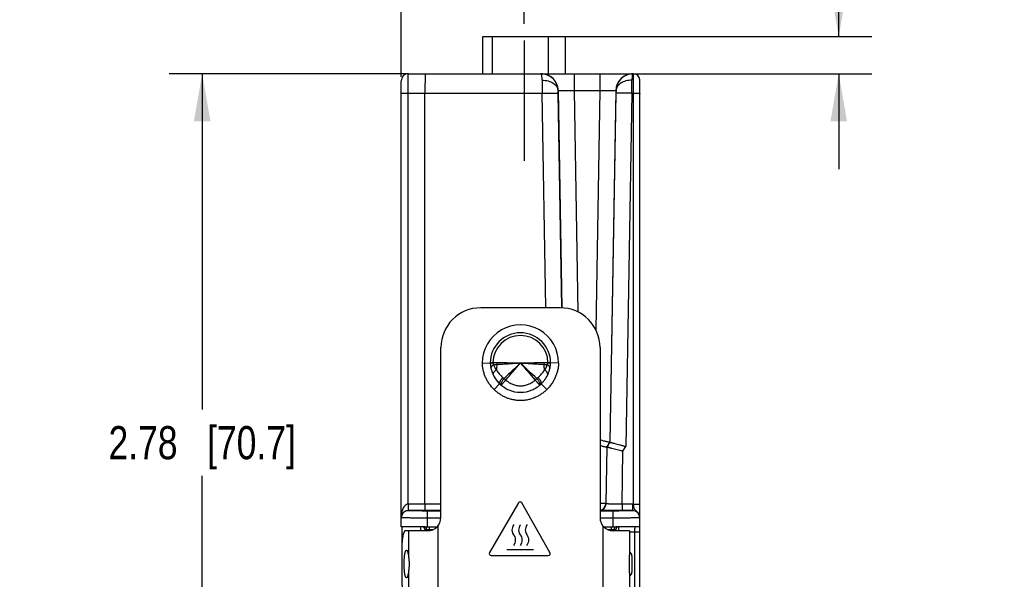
# Model space of a CAD drawing. Header units: inches. Extents: x 0 to 22, y 0 to 17.
# Tile 24 of 26: x 14.1 to 17.8, y 12.7 to 14.8. Entities that reach past the tile are written whole.
import ezdxf

# ---------------------------------------------------------------- set-up
doc = ezdxf.new("R2010")
doc.units = ezdxf.units.IN
doc.header["$LTSCALE"] = 1.21
doc.header["$MEASUREMENT"] = 0
doc.linetypes.add('CENTER', pattern=[0.6, 0.375, -0.075, 0.075, -0.075])
doc.layers.get('0').update_dxf_attribs({"linetype": 'CONTINUOUS'})
for name, color, linetype in [('02___PRT_ALL_AXES', 7, 'CONTINUOUS'), ('03___PRT_ALL_CURVES', 7, 'CONTINUOUS'), ('DEFAULT_1', 7, 'CENTER'), ('DIMENSIONS', 7, 'CONTINUOUS'), ('FEATURES', 7, 'CONTINUOUS')]:
    doc.layers.add(name, color=color, linetype=linetype)
doc.styles.get("Standard").update_dxf_attribs({"font": 'txt', "width": 0.8})
doc.dimstyles.new('DIMSTYLE_1', dxfattribs={"dimtxt": 0.125, "dimasz": 0.18, "dimexe": 0.125, "dimexo": 0.0625, "dimgap": 0.0625, "dimtad": 0, "dimtih": 1, "dimtoh": 1, "dimzin": 4, "dimdsep": 46, "dimtxsty": 'STANDARD', "dimblk": '_FILLED', "dimblk1": '_FILLED', "dimblk2": '_FILLED', "dimcen": 0.09, "dimadec": 0, "dimazin": 0, "dimtp": 0.001, "dimtm": 0.001, "dimtfac": 1, "dimtofl": 0, "dimtmove": 0, "dimatfit": 3, "dimldrblk": '_FILLED', "dimfxl": 1, "dimtolj": 1, "dimtzin": 4, "dimarcsym": 0})

# ---------------------------------------------------------------- blocks, each defined once
blk = doc.blocks.new('_FILLED')
at = {"color": 0, "linetype": 'BYBLOCK'}
blk.add_solid([(0, 0), (-1, 0.174), (-1, -0.174)], dxfattribs=at)
blk = doc.blocks.new('*D2')
at = {"layer": 'DIMENSIONS', "color": 2, "linetype": 'CONTINUOUS'}
for p, q in [((15.5335, 14.5453), (15.5335, 15.6072)), ((15.9975, 14.7445), (15.9975, 15.6072)), ((15.5335, 15.4822), (15.1829, 15.4822)), ((15.9975, 15.4822), (16.3575, 15.4822))]:
    blk.add_line(p, q, dxfattribs=at)
at = {"layer": 'DIMENSIONS', "color": 2, "linetype": 'CONTINUOUS', "xscale": 0.18, "yscale": 0.18, "zscale": 0.18}
blk.add_blockref('_FILLED', (15.5335, 15.4822), dxfattribs=at)
at = {"layer": 'DIMENSIONS', "color": 2, "linetype": 'CONTINUOUS', "xscale": 0.18, "yscale": 0.18, "zscale": 0.18, "rotation": 180}
blk.add_blockref('_FILLED', (15.9975, 15.4822), dxfattribs=at)
at = {"layer": 'DIMENSIONS', "color": 2, "linetype": 'CONTINUOUS', "insert": (15.1204, 15.5447), "char_height": 0.125, "width": 1.025, "attachment_point": 3, "line_spacing_factor": 0.9}
blk.add_mtext('.46{\\Ftxt.shx;\\W1.000000;\\H0.125000; }[11.8]', dxfattribs=at)
blk = doc.blocks.new('*D3')
at = {"layer": 'DIMENSIONS', "color": 2, "linetype": 'CONTINUOUS'}
for p, q in [((15.5613, 14.557), (14.6585, 14.557)), ((14.7835, 14.557), (14.7835, 13.2906)), ((14.7835, 11.7743), (14.7835, 13.0406)), ((15.571, 11.7743), (14.6585, 11.7743))]:
    blk.add_line(p, q, dxfattribs=at)
at = {"layer": 'DIMENSIONS', "color": 2, "linetype": 'CONTINUOUS', "xscale": 0.18, "yscale": 0.18, "zscale": 0.18}
for p, rotation in [((14.7835, 14.557), 90), ((14.7835, 11.7743), 270)]:
    blk.add_blockref('_FILLED', p, dxfattribs=dict(at, rotation=rotation))
at = {"layer": 'DIMENSIONS', "color": 2, "linetype": 'CONTINUOUS', "insert": (14.7835, 13.2281), "char_height": 0.125, "width": 1.125, "attachment_point": 2, "line_spacing_factor": 0.9}
blk.add_mtext('2.78{\\Ftxt.shx;\\W1.000000;\\H0.125000; }[70.7]', dxfattribs=at)
blk = doc.blocks.new('*D10')
at = {"layer": 'DIMENSIONS', "color": 2, "linetype": 'CONTINUOUS'}
for p, q in [((17.1835, 14.697), (17.1835, 15.0358)), ((17.1835, 15.0358), (17.301, 15.0358)), ((16.1521, 14.697), (17.3085, 14.697)), ((16.3457, 14.557), (17.3085, 14.557)), ((17.1835, 14.557), (17.1835, 14.197))]:
    blk.add_line(p, q, dxfattribs=at)
at = {"layer": 'DIMENSIONS', "color": 2, "linetype": 'CONTINUOUS', "xscale": 0.18, "yscale": 0.18, "zscale": 0.18}
for p, rotation in [((17.1835, 14.697), 270), ((17.1835, 14.557), 90)]:
    blk.add_blockref('_FILLED', p, dxfattribs=dict(at, rotation=rotation))
at = {"layer": 'DIMENSIONS', "color": 2, "linetype": 'CONTINUOUS', "insert": (17.3635, 15.0983), "char_height": 0.125, "width": 0.925, "attachment_point": 1, "line_spacing_factor": 0.9}
blk.add_mtext('.14{\\Ftxt.shx;\\W1.000000;\\H0.125000; }[3.6]', dxfattribs=at)

msp = doc.modelspace()

# ---------------------------------------------------------------- linework, layer by layer
at = {"color": 7, "linetype": 'CONTINUOUS'}
for p, q in [((15.5603, 14.4833), (15.5605, 14.557)), ((15.5605, 14.557), (16.0605, 14.557)), ((16.0609, 14.557), (16.4099, 14.557)), ((16.1858, 14.557), (16.1858, 14.4931)), ((16.2832, 14.557), (16.2832, 14.4931)), ((16.4099, 12.9337), (16.4099, 14.557)), ((15.5335, 12.8488), (15.5335, 14.53)), ((16.4335, 12.8822), (16.4335, 14.5334)), ((15.5603, 12.9338), (15.5603, 14.4833)), ((15.5603, 14.4833), (16.0654, 14.4833)), ((15.6235, 12.9338), (15.6235, 14.4833)), ((16.0795, 13.674), (16.0654, 14.4833)), ((16.1253, 14.4931), (16.1258, 14.4931)), ((16.1254, 14.4833), (16.1253, 14.4931)), ((16.1395, 13.6741), (16.1254, 14.4833)), ((16.1258, 14.4931), (16.1401, 13.6738)), ((16.1858, 14.4931), (16.2004, 13.6582)), ((16.1858, 14.4931), (16.2832, 14.4931)), ((16.2832, 14.4931), (16.2675, 13.5914)), ((16.3432, 14.4931), (16.32, 13.1665)), ((16.3436, 14.4833), (16.3207, 13.167)), ((16.3432, 14.4931), (16.3438, 14.4931)), ((16.3438, 14.4931), (16.3436, 14.4833)), ((16.4036, 14.4833), (16.3804, 13.1514)), ((16.4036, 14.4833), (16.4099, 14.4833)), ((15.8396, 13.4658), (15.8696, 13.4663)), ((15.8743, 13.4662), (15.8797, 13.4668)), ((15.8797, 13.4671), (15.8797, 13.4668)), ((15.8956, 13.4668), (15.8797, 13.4668)), ((16.0873, 13.4668), (16.0714, 13.4668)), ((16.0928, 13.4668), (16.0873, 13.4671)), ((16.0873, 13.4668), (16.0873, 13.4671)), ((16.0873, 13.4668), (16.0941, 13.466)), ((16.0974, 13.4663), (16.0928, 13.4668)), ((16.1274, 13.4658), (16.0974, 13.4663)), ((15.9174, 13.4112), (15.9222, 13.4073)), ((16.0449, 13.4073), (16.0496, 13.4112)), ((15.905, 13.3875), (15.8838, 13.3662)), ((16.0832, 13.3662), (16.062, 13.3875)), ((16.3097, 13.1487), (16.306, 12.9359)), ((16.3066, 12.9352), (16.3104, 13.1491)), ((16.3097, 13.1487), (16.32, 13.1665)), ((16.3104, 13.1491), (16.3097, 13.1487)), ((16.3104, 13.1491), (16.3207, 13.167)), ((16.3207, 13.167), (16.32, 13.1665)), ((16.3701, 13.1336), (16.3804, 13.1514)), ((16.3666, 12.9338), (16.3701, 13.1336)), ((15.5603, 12.9338), (15.5604, 12.9124)), ((15.6835, 12.9338), (15.5607, 12.9338)), ((15.6235, 12.9338), (15.6233, 12.9092)), ((16.306, 12.9359), (16.2835, 12.9362)), ((16.3066, 12.9352), (16.306, 12.9359)), ((16.4065, 12.9338), (16.3666, 12.9338)), ((16.3666, 12.9338), (16.3666, 12.9092)), ((16.4065, 12.9338), (16.4065, 12.9091)), ((15.5605, 12.9091), (15.5605, 12.9092)), ((15.6835, 12.9092), (15.5605, 12.9092)), ((15.6335, 12.848), (15.6335, 12.9079)), ((15.6835, 12.9079), (15.6335, 12.9079)), ((16.3335, 12.9079), (16.2835, 12.9079)), ((16.3335, 12.848), (16.3335, 12.9079)), ((16.4065, 12.9092), (16.3666, 12.9092)), ((15.6235, 12.848), (15.5335, 12.8488)), ((15.6235, 12.848), (15.6692, 12.848)), ((15.6835, 12.8813), (15.6335, 12.8813)), ((15.6405, 12.8335), (15.6405, 12.848)), ((16.3335, 12.8813), (16.2835, 12.8813)), ((16.2978, 12.848), (16.3435, 12.848)), ((16.3265, 12.8335), (16.3265, 12.848)), ((16.4335, 12.8488), (16.3435, 12.848)), ((16.3534, 12.8481), (16.3535, 12.833)), ((16.4335, 11.8742), (16.4335, 12.8821)), ((15.6235, 12.8381), (15.6235, 12.833)), ((15.6235, 12.8381), (15.6298, 12.838)), ((15.6298, 12.838), (15.6553, 12.838)), ((16.3117, 12.838), (16.3372, 12.838)), ((16.3372, 12.838), (16.3435, 12.8381)), ((16.3435, 12.833), (16.3435, 12.8381)), ((16.4135, 12.8286), (16.3949, 12.8284)), ((16.4335, 12.8286), (16.4135, 12.8286)), ((16.4135, 12.8286), (16.4135, 12.5674)), ((16.4035, 12.7392), (16.4035, 12.6768))]:
    msp.add_line(p, q, dxfattribs=at)
at = {"color": 3, "linetype": 'CONTINUOUS'}
for p, q in [((15.536, 12.8488), (15.536, 12.7713)), ((15.606, 12.8481), (15.606, 12.833))]:
    msp.add_line(p, q, dxfattribs=at)
at = {"color": 7, "linetype": 'CONTINUOUS'}
for centre, radius, start, end in [((15.5605, 14.53), 0.027, 90, 180), ((16.0609, 14.492), 0.065, 1.0155, 89.9925), ((16.4082, 14.492), 0.065, 90.0075, 178.9845), ((16.4099, 14.5334), 0.0236, 0, 90), ((34.1012, 14.5474), 18.0359, 180.04746, 180.20355), ((0.7956, 14.542), 15.6082, 359.78431, 359.96468), ((15.9835, 13.466), 0.1439, 359.9465, 180.0535), ((15.9835, 13.466), 0.1139, 0.1866, 179.8134), ((15.9835, 13.466), 0.1038, 0.6031, 179.3969), ((15.9772, 13.4704), 0.1076, 182.1372, 185.6821), ((15.9792, 13.4705), 0.1096, 185.6716, 185.8151), ((15.9809, 13.4707), 0.1114, 185.8238, 189.292), ((15.9838, 13.4712), 0.1143, 189.2901, 192.6625), ((15.9857, 13.4716), 0.1163, 192.6606, 195.9289), ((15.9857, 13.4716), 0.1163, 192.8232, 195.9286), ((15.9868, 13.4719), 0.1173, 195.9273, 199.1654), ((15.8952, 13.0689), 0.3984, 92.2281, 93.0143), ((16.0591, 13.4316), 0.1665, 170.3196, 177.2244), ((15.8434, 13.4673), 0.0522, 351.5443, 359.5022), ((30.384, -1.6548), 20.8809, 133.60221, 133.83508), ((-9.1986, 35.1361), 33.2225, 319.14083, 319.28684), ((6.004, 2.9684), 14.4841, 46.11346, 46.4492), ((41.1655, 35.1359), 33.2222, 220.71316, 220.85917), ((16.1236, 13.4673), 0.0522, 180.4972, 188.4555), ((15.9079, 13.4316), 0.1665, 2.7756, 9.6805), ((15.981, 13.4717), 0.1166, 343.3862, 346.2539), ((15.9824, 13.4714), 0.1152, 346.2532, 349.0162), ((16.0888, 13.4472), 0.006, 347.1824, 350.8348), ((15.9845, 13.471), 0.1131, 349.1953, 351.9266), ((15.9833, 13.4712), 0.1142, 349.0198, 349.1997), ((15.9857, 13.4708), 0.1118, 351.9313, 352.1167), ((15.9872, 13.4706), 0.1103, 352.1108, 354.9449), ((15.9902, 13.4703), 0.1073, 354.9438, 357.8662), ((15.9905, 13.4703), 0.107, 356.1369, 357.2303), ((15.9869, 13.472), 0.1175, 199.1639, 202.3013), ((15.9864, 13.4718), 0.117, 202.3006, 205.3325), ((15.9877, 13.4724), 0.1184, 205.3346, 208.0555), ((15.9906, 13.474), 0.1217, 208.0904, 223.2721), ((16.0895, 13.5867), 0.2453, 226.9792, 228.8847), ((15.8784, 13.5857), 0.244, 311.11, 313.0261), ((15.9762, 13.4742), 0.122, 323.2859, 325.8483), ((15.9765, 13.474), 0.1217, 325.8489, 326.5418), ((15.9768, 13.4738), 0.1213, 326.5411, 328.4741), ((15.9772, 13.4735), 0.1208, 328.4748, 329.3014), ((15.9778, 13.4732), 0.1201, 329.3003, 331.3349), ((15.9784, 13.4729), 0.1194, 331.3363, 331.9279), ((15.9793, 13.4724), 0.1184, 331.9247, 334.6927), ((15.9792, 13.4724), 0.1185, 331.9255, 334.3244), ((16.0814, 13.4233), 0.00517, 334.3314, 335.6821), ((15.9807, 13.4718), 0.1169, 334.695, 337.624), ((15.9801, 13.472), 0.1175, 337.6234, 340.5202), ((15.9802, 13.472), 0.1174, 340.5191, 343.3873), ((15.9896, 13.4731), 0.1203, 223.2746, 225.342), ((15.9852, 13.467), 0.1129, 224.7494, 228.1507), ((15.9863, 13.4682), 0.1146, 228.1477, 231.4583), ((15.986, 13.4678), 0.114, 228.145, 228.2651), ((15.9864, 13.4683), 0.1147, 228.2675, 231.4582), ((15.9808, 13.4681), 0.1144, 309.5212, 312.315), ((15.9808, 13.4682), 0.1145, 309.5221, 311.7219), ((15.9812, 13.4677), 0.1139, 311.7231, 312.3173), ((16.0558, 13.384), 0.00183, 311.7169, 315.4332), ((15.982, 13.4669), 0.1128, 312.3129, 315.2521), ((15.9774, 13.4732), 0.1204, 314.6589, 317.2525), ((15.9769, 13.4736), 0.1212, 317.2505, 318.0306), ((15.9765, 13.4739), 0.1216, 318.0312, 319.8914), ((15.9763, 13.4741), 0.1219, 319.8909, 320.7095), ((15.9762, 13.4742), 0.1221, 320.7097, 322.8364), ((15.9761, 13.4743), 0.1221, 322.8362, 323.2864), ((15.5607, 12.8818), 0.052, 89.9913, 90.4914), ((16.281, 12.9363), 0.025, 275.7477, 358.966), ((16.2816, 12.9357), 0.025, 274.3606, 358.9652), ((16.4065, 12.8818), 0.052, 86.2735, 90.0003), ((15.5605, 12.8821), 0.027, 89.9953, 179.9953), ((16.4065, 12.8822), 0.027, 359.9688, 89.9686), ((16.4065, 12.8821), 0.027, 0.0047, 90.0047), ((15.6135, 12.8381), 0.01, 0, 89.5001), ((16.3535, 12.8381), 0.01, 100.4445, 179.9999), ((16.3885, 12.7392), 0.015, 0, 64.6052), ((16.3885, 12.6768), 0.015, 295.3948, 360)]:
    msp.add_arc(centre, radius, start, end, dxfattribs=at)
for points, knots in [([(15.6238, 14.557), (15.6238, 14.557), (15.6239, 14.5568), (15.6238, 14.5566), (15.6238, 14.5561), (15.6238, 14.5555), (15.6238, 14.5547), (15.6237, 14.5533), (15.6237, 14.5512), (15.6237, 14.5481), (15.6237, 14.5444), (15.6236, 14.5401), (15.6236, 14.5334), (15.6236, 14.5238), (15.6235, 14.5112), (15.6235, 14.4975), (15.6235, 14.4881), (15.6235, 14.4833)], [0, 0, 0, 0, 0.001222, 0.004828, 0.010813, 0.019163, 0.029864, 0.042898, 0.075828, 0.117609, 0.167878, 0.226151, 0.291871, 0.443162, 0.615996, 0.804056, 1, 1, 1, 1]), ([(16.0653, 14.5324), (16.0653, 14.5359), (16.0651, 14.5408), (16.0644, 14.5468), (16.0638, 14.5503), (16.0631, 14.5532), (16.0623, 14.5554), (16.0613, 14.557), (16.0605, 14.557)], [0, 0, 0, 0, 0.40652, 0.572741, 0.712255, 0.824113, 0.908263, 1, 1, 1, 1]), ([(16.1253, 14.4931), (16.1251, 14.5015), (16.1216, 14.5184), (16.107, 14.5396), (16.0857, 14.5537), (16.0688, 14.557), (16.0605, 14.557)], [0, 0, 0, 0, 0.250968, 0.50121, 0.750791, 1, 1, 1, 1]), ([(16.4085, 14.557), (16.4002, 14.557), (16.3834, 14.5537), (16.362, 14.5396), (16.3475, 14.5184), (16.3439, 14.5015), (16.3438, 14.4931)], [0, 0, 0, 0, 0.249209, 0.49879, 0.749032, 1, 1, 1, 1]), ([(16.4085, 14.557), (16.4078, 14.557), (16.4067, 14.5554), (16.4059, 14.5532), (16.4052, 14.5503), (16.4046, 14.5468), (16.4039, 14.5408), (16.4037, 14.5359), (16.4037, 14.5324)], [0, 0, 0, 0, 0.091737, 0.175887, 0.287745, 0.427259, 0.59348, 1, 1, 1, 1]), ([(16.0653, 14.5324), (16.0729, 14.5324), (16.0876, 14.5306), (16.107, 14.5225), (16.1191, 14.5115), (16.1242, 14.5011), (16.1252, 14.4957), (16.1253, 14.4931)], [0, 0, 0, 0, 0.291666, 0.560866, 0.794453, 0.899662, 1, 1, 1, 1]), ([(16.4037, 14.5324), (16.3961, 14.5324), (16.3814, 14.5306), (16.3621, 14.5225), (16.35, 14.5115), (16.3448, 14.5011), (16.3438, 14.4957), (16.3438, 14.4931)], [0, 0, 0, 0, 0.291664, 0.560862, 0.794452, 0.899662, 1, 1, 1, 1]), ([(15.5335, 14.4828), (15.5335, 14.4829), (15.5338, 14.4829), (15.5341, 14.4829), (15.5348, 14.483), (15.5356, 14.483), (15.5368, 14.483), (15.5387, 14.4831), (15.5416, 14.4832), (15.5456, 14.4832), (15.5502, 14.4833), (15.5551, 14.4833), (15.5585, 14.4833), (15.5603, 14.4833)], [0, 0, 0, 0, 0.005127, 0.019608, 0.043417, 0.076397, 0.118317, 0.168706, 0.292762, 0.444029, 0.616885, 0.804963, 1, 1, 1, 1]), ([(16.0654, 14.4833), (16.0693, 14.4834), (16.0768, 14.4835), (16.0878, 14.4836), (16.098, 14.4837), (16.1069, 14.4837), (16.1135, 14.4837), (16.1178, 14.4837), (16.1204, 14.4836), (16.1224, 14.4836), (16.1239, 14.4835), (16.1248, 14.4834), (16.1253, 14.4834), (16.1254, 14.4833)], [0, 0, 0, 0, 0.192776, 0.378654, 0.550062, 0.700783, 0.825238, 0.876057, 0.918653, 0.952607, 0.977576, 0.993396, 1, 1, 1, 1]), ([(16.1258, 14.4931), (16.1259, 14.4932), (16.1264, 14.4932), (16.1273, 14.4934), (16.1288, 14.4934), (16.1309, 14.4935), (16.1334, 14.4935), (16.1378, 14.4936), (16.1443, 14.4936), (16.1532, 14.4936), (16.1634, 14.4935), (16.1744, 14.4933), (16.182, 14.4932), (16.1858, 14.4931)], [0, 0, 0, 0, 0.006567, 0.022326, 0.047267, 0.081166, 0.123722, 0.174541, 0.298972, 0.449792, 0.62129, 0.807051, 1, 1, 1, 1]), ([(16.2832, 14.4931), (16.2871, 14.4932), (16.2947, 14.4933), (16.3057, 14.4935), (16.3158, 14.4936), (16.3248, 14.4936), (16.3313, 14.4936), (16.3356, 14.4935), (16.3382, 14.4935), (16.3402, 14.4934), (16.3417, 14.4934), (16.3426, 14.4932), (16.3431, 14.4932), (16.3432, 14.4931)], [0, 0, 0, 0, 0.192947, 0.378704, 0.550201, 0.701022, 0.825455, 0.876275, 0.918831, 0.95273, 0.977673, 0.993435, 1, 1, 1, 1]), ([(16.4036, 14.4833), (16.3998, 14.4834), (16.3922, 14.4835), (16.3812, 14.4836), (16.371, 14.4837), (16.3621, 14.4837), (16.3556, 14.4837), (16.3512, 14.4837), (16.3487, 14.4836), (16.3467, 14.4836), (16.3451, 14.4835), (16.3442, 14.4834), (16.3437, 14.4834), (16.3436, 14.4833)], [0, 0, 0, 0, 0.192776, 0.378654, 0.550062, 0.700783, 0.825238, 0.876057, 0.918653, 0.952607, 0.977576, 0.993396, 1, 1, 1, 1]), ([(16.4099, 14.4833), (16.4114, 14.4833), (16.4144, 14.4833), (16.4188, 14.4833), (16.4229, 14.4832), (16.4264, 14.4832), (16.429, 14.4831), (16.4307, 14.4831), (16.4317, 14.483), (16.4324, 14.483), (16.433, 14.483), (16.4333, 14.4829), (16.4335, 14.4829), (16.4335, 14.4829)], [0, 0, 0, 0, 0.194572, 0.38246, 0.555321, 0.706715, 0.830951, 0.881433, 0.923437, 0.956488, 0.98035, 0.994864, 1, 1, 1, 1]), ([(15.8838, 13.3662), (15.8772, 13.3728), (15.8682, 13.3835), (15.8583, 13.3993), (15.852, 13.4117), (15.8469, 13.4247), (15.8431, 13.4382), (15.8406, 13.4519), (15.8398, 13.4612), (15.8396, 13.4658)], [0, 0, 0, 0, 0.249713, 0.374718, 0.499747, 0.624775, 0.74984, 0.874978, 1, 1, 1, 1]), ([(15.8696, 13.4663), (15.8696, 13.4663), (15.8696, 13.4663), (15.8696, 13.4663), (15.8696, 13.4664), (15.8696, 13.4664), (15.8697, 13.4664), (15.8697, 13.4664), (15.8697, 13.4664), (15.8697, 13.4664), (15.8698, 13.4664), (15.8699, 13.4664), (15.87, 13.4664), (15.8701, 13.4665), (15.8703, 13.4665), (15.8705, 13.4665), (15.8708, 13.4666), (15.8711, 13.4666), (15.8715, 13.4666), (15.8719, 13.4667), (15.8724, 13.4667), (15.8732, 13.4668), (15.8739, 13.4668), (15.8743, 13.4668)], [0, 0, 0, 0, 0.000263, 0.001049, 0.002357, 0.004184, 0.006528, 0.009387, 0.01664, 0.025925, 0.037226, 0.050528, 0.065817, 0.102295, 0.146559, 0.198519, 0.258098, 0.325231, 0.399853, 0.481883, 0.571237, 0.771541, 1, 1, 1, 1]), ([(15.8697, 13.4652), (15.8697, 13.4652), (15.8697, 13.4653), (15.8698, 13.4653), (15.8699, 13.4654), (15.8701, 13.4654), (15.8705, 13.4655), (15.871, 13.4657), (15.8716, 13.4658), (15.8724, 13.4659), (15.8733, 13.4661), (15.8739, 13.4661), (15.8743, 13.4662)], [0, 0, 0, 0, 0.013468, 0.032311, 0.057457, 0.08926, 0.173333, 0.284983, 0.424075, 0.590053, 0.782258, 1, 1, 1, 1]), ([(15.8829, 13.4597), (15.882, 13.4592), (15.8803, 13.4582), (15.878, 13.4565), (15.876, 13.4547), (15.8744, 13.4529), (15.8732, 13.4511), (15.8725, 13.4493), (15.8721, 13.4475), (15.8722, 13.4464), (15.8723, 13.4458)], [0, 0, 0, 0, 0.167361, 0.323139, 0.465848, 0.595038, 0.71104, 0.815233, 0.910242, 1, 1, 1, 1]), ([(15.8797, 13.4668), (15.8798, 13.4664), (15.8799, 13.4657), (15.8802, 13.4647), (15.8805, 13.4637), (15.8809, 13.4628), (15.8814, 13.462), (15.882, 13.4609), (15.8826, 13.4602), (15.8829, 13.4597)], [0, 0, 0, 0, 0.139196, 0.275043, 0.405815, 0.53177, 0.653657, 0.771981, 1, 1, 1, 1]), ([(15.8809, 13.4212), (15.8808, 13.4215), (15.8806, 13.4221), (15.8804, 13.4234), (15.8805, 13.4248), (15.8809, 13.4262), (15.8815, 13.4278), (15.8826, 13.4298), (15.8845, 13.4323), (15.8869, 13.4348), (15.8897, 13.4373), (15.8918, 13.4389), (15.8929, 13.4397)], [0, 0, 0, 0, 0.039515, 0.080218, 0.168169, 0.216882, 0.269238, 0.385609, 0.518073, 0.665925, 0.82755, 1, 1, 1, 1]), ([(15.895, 13.4596), (15.893, 13.4595), (15.8889, 13.4594), (15.8849, 13.4596), (15.8829, 13.4597)], [0, 0, 0, 0, 0.512217, 1, 1, 1, 1]), ([(15.8829, 13.4597), (15.8833, 13.4578), (15.8843, 13.4541), (15.886, 13.4497), (15.8878, 13.4463), (15.889, 13.4443), (15.89, 13.4428), (15.8908, 13.4419), (15.8914, 13.4412), (15.892, 13.4405), (15.8925, 13.44), (15.8929, 13.4397)], [0, 0, 0, 0, 0.255951, 0.506658, 0.630544, 0.753822, 0.815347, 0.876843, 0.907603, 0.93838, 1, 1, 1, 1]), ([(15.8929, 13.4397), (15.8944, 13.4371), (15.8979, 13.4319), (15.9037, 13.4246), (15.9102, 13.4176), (15.9149, 13.4133), (15.9174, 13.4112)], [0, 0, 0, 0, 0.242994, 0.491036, 0.74361, 1, 1, 1, 1]), ([(15.9835, 13.466), (15.9758, 13.4651), (15.9604, 13.4636), (15.9413, 13.4623), (15.9264, 13.4615), (15.9156, 13.4609), (15.9052, 13.4603), (15.8984, 13.4598), (15.895, 13.4596)], [0, 0, 0, 0, 0.263527, 0.521627, 0.646937, 0.768889, 0.88682, 1, 1, 1, 1]), ([(15.9835, 13.466), (15.9758, 13.4658), (15.9604, 13.4656), (15.9414, 13.4659), (15.9266, 13.4662), (15.9159, 13.4665), (15.9056, 13.4667), (15.8989, 13.4668), (15.8956, 13.4668)], [0, 0, 0, 0, 0.264485, 0.523099, 0.648391, 0.770103, 0.887552, 1, 1, 1, 1]), ([(16.0714, 13.4668), (16.0681, 13.4668), (16.0614, 13.4667), (16.0511, 13.4665), (16.0404, 13.4662), (16.0256, 13.4659), (16.0066, 13.4656), (15.9913, 13.4658), (15.9835, 13.466)], [0, 0, 0, 0, 0.112448, 0.229897, 0.351609, 0.476901, 0.735515, 1, 1, 1, 1]), ([(16.072, 13.4596), (16.0687, 13.4598), (16.0618, 13.4603), (16.0514, 13.4609), (16.0406, 13.4615), (16.0257, 13.4623), (16.0066, 13.4636), (15.9913, 13.4651), (15.9835, 13.466)], [0, 0, 0, 0, 0.11318, 0.231111, 0.353063, 0.478373, 0.736473, 1, 1, 1, 1]), ([(16.0496, 13.4112), (16.0521, 13.4133), (16.0569, 13.4176), (16.0634, 13.4246), (16.0692, 13.4319), (16.0726, 13.4371), (16.0742, 13.4397)], [0, 0, 0, 0, 0.256354, 0.508928, 0.756997, 1, 1, 1, 1]), ([(16.0841, 13.4597), (16.0821, 13.4596), (16.0781, 13.4594), (16.0741, 13.4595), (16.072, 13.4596)], [0, 0, 0, 0, 0.487782, 1, 1, 1, 1]), ([(16.0742, 13.4397), (16.0745, 13.44), (16.0752, 13.4406), (16.0764, 13.442), (16.0778, 13.4439), (16.0793, 13.4463), (16.0806, 13.4488), (16.0817, 13.4514), (16.083, 13.455), (16.0837, 13.4578), (16.0841, 13.4597)], [0, 0, 0, 0, 0.061618, 0.123139, 0.246109, 0.36938, 0.493257, 0.618074, 0.744069, 1, 1, 1, 1]), ([(16.0861, 13.4212), (16.0862, 13.4215), (16.0864, 13.4221), (16.0866, 13.4234), (16.0865, 13.4248), (16.0862, 13.4262), (16.0855, 13.4278), (16.0844, 13.4298), (16.0825, 13.4323), (16.0802, 13.4348), (16.0774, 13.4373), (16.0753, 13.4389), (16.0742, 13.4397)], [0, 0, 0, 0, 0.039514, 0.080223, 0.168198, 0.216924, 0.269292, 0.385679, 0.518146, 0.665987, 0.827586, 1, 1, 1, 1]), ([(16.1274, 13.4658), (16.1273, 13.4612), (16.1265, 13.4519), (16.1239, 13.4382), (16.1201, 13.4248), (16.115, 13.4118), (16.1087, 13.3993), (16.0989, 13.3835), (16.0898, 13.3728), (16.0832, 13.3662)], [0, 0, 0, 0, 0.125006, 0.25007, 0.375095, 0.500131, 0.62516, 0.750188, 1, 1, 1, 1]), ([(16.0841, 13.4597), (16.0845, 13.4602), (16.085, 13.4609), (16.0856, 13.462), (16.0861, 13.4628), (16.0865, 13.4637), (16.087, 13.465), (16.0872, 13.466), (16.0873, 13.4668)], [0, 0, 0, 0, 0.228088, 0.346425, 0.468345, 0.594361, 0.725198, 1, 1, 1, 1]), ([(16.0948, 13.4462), (16.0949, 13.4467), (16.0949, 13.4479), (16.0945, 13.4496), (16.0937, 13.4514), (16.0925, 13.4531), (16.0909, 13.4549), (16.0889, 13.4566), (16.0866, 13.4582), (16.085, 13.4592), (16.0841, 13.4597)], [0, 0, 0, 0, 0.08973, 0.18537, 0.290391, 0.407045, 0.536485, 0.678935, 0.833917, 1, 1, 1, 1]), ([(16.0941, 13.466), (16.0946, 13.4659), (16.0952, 13.4658), (16.096, 13.4657), (16.0965, 13.4656), (16.0968, 13.4655), (16.0971, 13.4654), (16.0972, 13.4653), (16.0973, 13.4653), (16.0973, 13.4652), (16.0974, 13.4652), (16.0974, 13.4652)], [0, 0, 0, 0, 0.410369, 0.575799, 0.714053, 0.824943, 0.908604, 0.940428, 0.965836, 0.985314, 1, 1, 1, 1]), ([(15.905, 13.3875), (15.9048, 13.3877), (15.9045, 13.3881), (15.9043, 13.3889), (15.9042, 13.3898), (15.9043, 13.3909), (15.9046, 13.3921), (15.905, 13.3934), (15.9056, 13.3949), (15.9064, 13.3964), (15.9073, 13.3981), (15.9088, 13.4005), (15.911, 13.4036), (15.914, 13.4074), (15.9162, 13.4099), (15.9174, 13.4112)], [0, 0, 0, 0, 0.026262, 0.054951, 0.087823, 0.125991, 0.170033, 0.220177, 0.276455, 0.338685, 0.406541, 0.479649, 0.639791, 0.815047, 1, 1, 1, 1]), ([(15.9101, 13.3827), (15.91, 13.3827), (15.9098, 13.3829), (15.9096, 13.3833), (15.9094, 13.384), (15.9093, 13.3849), (15.9094, 13.386), (15.9096, 13.3872), (15.9101, 13.3885), (15.9107, 13.39), (15.9114, 13.3917), (15.9123, 13.3934), (15.9138, 13.3959), (15.9159, 13.3992), (15.9189, 13.4033), (15.921, 13.406), (15.9222, 13.4073)], [0, 0, 0, 0, 0.011824, 0.024033, 0.05077, 0.08222, 0.119493, 0.163094, 0.213169, 0.269679, 0.332383, 0.400902, 0.474809, 0.636763, 0.813773, 1, 1, 1, 1]), ([(16.0449, 13.4073), (16.046, 13.406), (16.0482, 13.4033), (16.0511, 13.3993), (16.0532, 13.396), (16.0546, 13.3935), (16.0555, 13.3918), (16.0563, 13.3902), (16.0569, 13.3887), (16.0573, 13.3873), (16.0576, 13.3861), (16.0578, 13.385), (16.0577, 13.3841), (16.0575, 13.3834), (16.0573, 13.383), (16.0571, 13.3828), (16.0571, 13.3828)], [0, 0, 0, 0, 0.184977, 0.360973, 0.522285, 0.596047, 0.66455, 0.727378, 0.784155, 0.834627, 0.878737, 0.916599, 0.948638, 0.975835, 0.988163, 1, 1, 1, 1]), ([(16.062, 13.3875), (16.0622, 13.3876), (16.0625, 13.3881), (16.0628, 13.3888), (16.0628, 13.3898), (16.0627, 13.3908), (16.0624, 13.392), (16.062, 13.3934), (16.0614, 13.3948), (16.0606, 13.3964), (16.0597, 13.398), (16.0582, 13.4004), (16.056, 13.4036), (16.053, 13.4074), (16.0508, 13.4099), (16.0496, 13.4112)], [0, 0, 0, 0, 0.02562, 0.053774, 0.086259, 0.124188, 0.168107, 0.218209, 0.274502, 0.336799, 0.404772, 0.478045, 0.638635, 0.814446, 1, 1, 1, 1]), ([(16.0832, 13.3662), (16.08, 13.363), (16.0731, 13.3567), (16.062, 13.3484), (16.0522, 13.3423), (16.0439, 13.3381), (16.0355, 13.3343), (16.0246, 13.3304), (16.0111, 13.3269), (15.9974, 13.3248), (15.9835, 13.3241), (15.972, 13.3247), (15.9628, 13.3259), (15.9537, 13.3275), (15.9424, 13.3303), (15.9294, 13.3351), (15.9169, 13.3411), (15.905, 13.3484), (15.8939, 13.3567), (15.8871, 13.363), (15.8838, 13.3662)], [0, 0, 0, 0, 0.062466, 0.124974, 0.187466, 0.218719, 0.249976, 0.31248, 0.374985, 0.437483, 0.499981, 0.562481, 0.59374, 0.624999, 0.6875, 0.750001, 0.812494, 0.874998, 0.937524, 1, 1, 1, 1]), ([(15.9282, 13.4019), (15.9276, 13.4012), (15.9265, 13.3999), (15.9247, 13.3979), (15.923, 13.3961), (15.9213, 13.3943), (15.9197, 13.3925), (15.9182, 13.3909), (15.9168, 13.3894), (15.9155, 13.388), (15.9143, 13.3868), (15.9134, 13.3858), (15.9128, 13.3852), (15.9124, 13.3847), (15.912, 13.3843), (15.9116, 13.384), (15.9113, 13.3836), (15.911, 13.3834), (15.9107, 13.3832), (15.9105, 13.383), (15.9104, 13.3829), (15.9103, 13.3828), (15.9102, 13.3828), (15.9102, 13.3827), (15.9101, 13.3827), (15.9101, 13.3827), (15.9101, 13.3827), (15.9101, 13.3827), (15.9101, 13.3827), (15.9101, 13.3827), (15.9101, 13.3827), (15.9101, 13.3827)], [0, 0, 0, 0, 0.101236, 0.200777, 0.29765, 0.39089, 0.479731, 0.563499, 0.641524, 0.71319, 0.777919, 0.835135, 0.86077, 0.884361, 0.905869, 0.925252, 0.942472, 0.957493, 0.970291, 0.980843, 0.985269, 0.989124, 0.992402, 0.9951, 0.997212, 0.998048, 0.998736, 0.999275, 0.999664, 0.999905, 1, 1, 1, 1]), ([(16.0537, 13.3798), (16.0509, 13.3776), (16.0422, 13.371), (16.0199, 13.3589), (15.9835, 13.3513), (15.9471, 13.3589), (15.9254, 13.3707), (15.9172, 13.3768), (15.9149, 13.3786)], [0, 0, 0, 0, 0.070501, 0.216187, 0.506512, 0.796838, 0.942524, 1, 1, 1, 1]), ([(15.9282, 13.4019), (15.9301, 13.4002), (15.934, 13.3969), (15.9402, 13.3926), (15.9469, 13.3888), (15.9538, 13.3857), (15.961, 13.3832), (15.9684, 13.3815), (15.9747, 13.3805), (15.9797, 13.3802), (15.9848, 13.3801), (15.9911, 13.3804), (15.9987, 13.3815), (16.0061, 13.3832), (16.0133, 13.3857), (16.0202, 13.3888), (16.0268, 13.3926), (16.033, 13.3969), (16.0369, 13.4002), (16.0388, 13.4019)], [0, 0, 0, 0, 0.062471, 0.124948, 0.187433, 0.249928, 0.312431, 0.374947, 0.437475, 0.468748, 0.500023, 0.562556, 0.625077, 0.687589, 0.750087, 0.812578, 0.875059, 0.937532, 1, 1, 1, 1]), ([(16.057, 13.3827), (16.057, 13.3827), (16.0569, 13.3827), (16.0568, 13.3828), (16.0567, 13.3829), (16.0565, 13.383), (16.0562, 13.3832), (16.0559, 13.3836), (16.0553, 13.3841), (16.0545, 13.3849), (16.0536, 13.3858), (16.0526, 13.3869), (16.0514, 13.3881), (16.0501, 13.3895), (16.0487, 13.391), (16.0472, 13.3926), (16.0457, 13.3943), (16.044, 13.3961), (16.0423, 13.398), (16.0406, 13.3999), (16.0394, 13.4012), (16.0388, 13.4019)], [0, 0, 0, 0, 0.002132, 0.006573, 0.013286, 0.022237, 0.033398, 0.046744, 0.079901, 0.121463, 0.171122, 0.228538, 0.293229, 0.36464, 0.442213, 0.525347, 0.613396, 0.705708, 0.801536, 0.899946, 1, 1, 1, 1]), ([(16.32, 13.1665), (16.32, 13.1665), (16.3197, 13.1665), (16.3192, 13.1666), (16.3183, 13.1668), (16.3171, 13.167), (16.3157, 13.1674), (16.3131, 13.168), (16.3093, 13.1689), (16.304, 13.1703), (16.2978, 13.1719), (16.2909, 13.1737), (16.2861, 13.175), (16.2835, 13.1757)], [0, 0, 0, 0, 0.00626, 0.021056, 0.044401, 0.076201, 0.116268, 0.164307, 0.283077, 0.42965, 0.600584, 0.792061, 1, 1, 1, 1]), ([(16.2835, 13.1551), (16.2854, 13.1546), (16.2889, 13.1536), (16.294, 13.1523), (16.2984, 13.1512), (16.3022, 13.1502), (16.3052, 13.1495), (16.3073, 13.149), (16.3085, 13.1488), (16.3091, 13.1487), (16.3095, 13.1487), (16.3097, 13.1486), (16.3097, 13.1487)], [0, 0, 0, 0, 0.214528, 0.408635, 0.579352, 0.723944, 0.840003, 0.925573, 0.956393, 0.979089, 0.9936, 1, 1, 1, 1]), ([(16.3104, 13.1491), (16.3104, 13.1491), (16.3105, 13.1491), (16.3108, 13.1491), (16.3112, 13.149), (16.312, 13.1489), (16.3134, 13.1486), (16.3155, 13.1481), (16.3181, 13.1475), (16.3212, 13.1467), (16.3247, 13.1458), (16.3302, 13.1444), (16.338, 13.1423), (16.348, 13.1396), (16.3589, 13.1367), (16.3663, 13.1346), (16.3701, 13.1336)], [0, 0, 0, 0, 0.002035, 0.006421, 0.013202, 0.022369, 0.047784, 0.082401, 0.125777, 0.177445, 0.236826, 0.303267, 0.454561, 0.625314, 0.809371, 1, 1, 1, 1]), ([(16.3207, 13.167), (16.3207, 13.167), (16.3208, 13.167), (16.3211, 13.167), (16.3215, 13.1669), (16.3224, 13.1667), (16.3238, 13.1664), (16.3258, 13.166), (16.3284, 13.1653), (16.3315, 13.1646), (16.335, 13.1637), (16.3406, 13.1622), (16.3483, 13.1602), (16.3583, 13.1575), (16.3692, 13.1545), (16.3766, 13.1525), (16.3804, 13.1514)], [0, 0, 0, 0, 0.002035, 0.006421, 0.013202, 0.022369, 0.047784, 0.082401, 0.125777, 0.177445, 0.236826, 0.303267, 0.454561, 0.625314, 0.809371, 1, 1, 1, 1]), ([(15.5603, 12.9338), (15.5575, 12.9337), (15.5521, 12.9319), (15.5461, 12.9264), (15.5417, 12.9199), (15.5374, 12.9105), (15.5343, 12.8982), (15.5335, 12.8881), (15.5335, 12.8831)], [0, 0, 0, 0, 0.133967, 0.26323, 0.388947, 0.51271, 0.757065, 1, 1, 1, 1]), ([(15.5607, 12.9338), (15.5607, 12.9297), (15.5607, 12.9225), (15.5607, 12.9154), (15.5604, 12.9124)], [0, 0, 0, 0, 0.57976, 1, 1, 1, 1]), ([(16.3666, 12.9338), (16.3627, 12.9338), (16.3551, 12.9337), (16.3441, 12.9337), (16.334, 12.9338), (16.325, 12.934), (16.3185, 12.9342), (16.3142, 12.9344), (16.3116, 12.9345), (16.3096, 12.9347), (16.3081, 12.9348), (16.3072, 12.935), (16.3067, 12.9351), (16.3066, 12.9352)], [0, 0, 0, 0, 0.19279, 0.378391, 0.549801, 0.700521, 0.824866, 0.875646, 0.918189, 0.952097, 0.977092, 0.993002, 1, 1, 1, 1]), ([(16.4099, 12.9337), (16.4114, 12.9337), (16.4144, 12.9337), (16.4188, 12.9336), (16.4229, 12.9336), (16.4264, 12.9336), (16.429, 12.9335), (16.4307, 12.9335), (16.4317, 12.9334), (16.4324, 12.9334), (16.433, 12.9334), (16.4333, 12.9333), (16.4335, 12.9333), (16.4335, 12.9333)], [0, 0, 0, 0, 0.194572, 0.38246, 0.555321, 0.706714, 0.830951, 0.881433, 0.923437, 0.956487, 0.980349, 0.994864, 1, 1, 1, 1]), ([(16.4335, 12.8822), (16.4335, 12.8848), (16.4328, 12.8901), (16.4297, 12.8973), (16.425, 12.9034), (16.4196, 12.9081), (16.4153, 12.9119), (16.413, 12.9156), (16.4114, 12.9198), (16.4105, 12.9259), (16.4101, 12.931), (16.4099, 12.9337)], [0, 0, 0, 0, 0.133866, 0.266875, 0.397467, 0.521635, 0.633211, 0.68599, 0.740959, 0.863809, 1, 1, 1, 1]), ([(15.5605, 12.9092), (15.5578, 12.9092), (15.5529, 12.9085), (15.5451, 12.9051), (15.5386, 12.8993), (15.5344, 12.8912), (15.5335, 12.8857), (15.5335, 12.8831)], [0, 0, 0, 0, 0.195108, 0.356173, 0.605466, 0.810751, 1, 1, 1, 1]), ([(15.5604, 12.9124), (15.5603, 12.912), (15.5604, 12.9112), (15.5606, 12.9102), (15.5607, 12.9096), (15.5605, 12.9093), (15.5605, 12.9092)], [0, 0, 0, 0, 0.415291, 0.725409, 0.918851, 1, 1, 1, 1]), ([(15.6335, 12.9079), (15.6288, 12.9079), (15.6195, 12.9079), (15.6059, 12.9079), (15.5935, 12.9081), (15.584, 12.9082), (15.5773, 12.9083), (15.573, 12.9084), (15.5693, 12.9085), (15.5663, 12.9086), (15.5639, 12.9087), (15.5623, 12.9088), (15.5614, 12.9089), (15.5609, 12.909), (15.5607, 12.909), (15.5605, 12.9091), (15.5605, 12.9091)], [0, 0, 0, 0, 0.19497, 0.382495, 0.555293, 0.706757, 0.772627, 0.831044, 0.881468, 0.92341, 0.956469, 0.980341, 0.988755, 0.99481, 0.998517, 1, 1, 1, 1]), ([(16.3666, 12.9092), (16.3571, 12.9092), (16.3393, 12.9093), (16.3151, 12.9095), (16.2969, 12.9099), (16.287, 12.9101), (16.2835, 12.9104)], [0, 0, 0, 0, 0.341159, 0.643326, 0.871671, 1, 1, 1, 1]), ([(16.4065, 12.9091), (16.4065, 12.9091), (16.4064, 12.909), (16.4061, 12.909), (16.4057, 12.9089), (16.4047, 12.9088), (16.4032, 12.9087), (16.4008, 12.9086), (16.3977, 12.9085), (16.394, 12.9084), (16.3898, 12.9083), (16.3831, 12.9082), (16.3736, 12.9081), (16.3611, 12.9079), (16.3476, 12.9079), (16.3383, 12.9079), (16.3335, 12.9079)], [0, 0, 0, 0, 0.001483, 0.00519, 0.011245, 0.019659, 0.043531, 0.07659, 0.118532, 0.168956, 0.227373, 0.293243, 0.444707, 0.617505, 0.80503, 1, 1, 1, 1]), ([(15.6335, 12.8813), (15.627, 12.8813), (15.6143, 12.8813), (15.5957, 12.8814), (15.5811, 12.8814), (15.5703, 12.8815), (15.563, 12.8816), (15.5565, 12.8816), (15.5506, 12.8817), (15.5456, 12.8818), (15.5414, 12.8818), (15.5385, 12.8819), (15.5366, 12.8819), (15.5355, 12.882), (15.5347, 12.882), (15.534, 12.882), (15.5338, 12.8821), (15.5335, 12.8821), (15.5335, 12.8821)], [0, 0, 0, 0, 0.195048, 0.382651, 0.555524, 0.634352, 0.707057, 0.772958, 0.831402, 0.881847, 0.923795, 0.956846, 0.969939, 0.980692, 0.989082, 0.995096, 0.998728, 1, 1, 1, 1]), ([(15.6298, 12.838), (15.6298, 12.8393), (15.6295, 12.8417), (15.6282, 12.845), (15.6262, 12.8473), (15.6244, 12.848), (15.6235, 12.848)], [0, 0, 0, 0, 0.299065, 0.572703, 0.804004, 1, 1, 1, 1]), ([(16.4335, 12.8821), (16.4335, 12.8821), (16.4333, 12.8821), (16.433, 12.882), (16.4323, 12.882), (16.4315, 12.882), (16.4304, 12.8819), (16.4286, 12.8819), (16.4256, 12.8818), (16.4214, 12.8818), (16.4164, 12.8817), (16.4106, 12.8816), (16.404, 12.8816), (16.3968, 12.8815), (16.3859, 12.8814), (16.3713, 12.8814), (16.3528, 12.8813), (16.34, 12.8813), (16.3335, 12.8813)], [0, 0, 0, 0, 0.001272, 0.004904, 0.010918, 0.019308, 0.030061, 0.043154, 0.076205, 0.118153, 0.168598, 0.227042, 0.292943, 0.365648, 0.444476, 0.617349, 0.804952, 1, 1, 1, 1]), ([(16.3372, 12.838), (16.3372, 12.8393), (16.3376, 12.8417), (16.3388, 12.845), (16.3408, 12.8473), (16.3427, 12.848), (16.3435, 12.848)], [0, 0, 0, 0, 0.299867, 0.574096, 0.805173, 1, 1, 1, 1]), ([(16.4169, 12.8486), (16.4166, 12.8486), (16.4158, 12.8483), (16.415, 12.847), (16.4145, 12.8451), (16.414, 12.8415), (16.4136, 12.8359), (16.4135, 12.8312), (16.4135, 12.8286)], [0, 0, 0, 0, 0.049917, 0.113926, 0.204529, 0.323781, 0.633693, 1, 1, 1, 1])]:
    msp.add_open_spline(points, degree=3, knots=knots, dxfattribs=at)
for points in [[(15.8697, 13.4652), (15.8697, 13.4652), (15.8697, 13.4652), (15.8697, 13.4652)], [(16.0974, 13.4652), (16.0974, 13.4652), (16.0974, 13.4652), (16.0974, 13.4652)]]:
    msp.add_open_spline(points, degree=3, dxfattribs=at)
at = {"layer": '02___PRT_ALL_AXES', "color": 7, "linetype": 'CONTINUOUS'}
for p, q in [((15.842, 14.557), (15.842, 14.697)), ((15.842, 14.697), (16.153, 14.697)), ((15.8786, 14.557), (15.8786, 14.697)), ((16.0896, 14.557), (16.0896, 14.697)), ((16.153, 14.557), (16.153, 14.697)), ((15.5608, 12.833), (15.5608, 12.7412)), ((16.3949, 12.833), (16.3949, 12.7412)), ((15.5608, 12.6748), (15.5608, 12.583)), ((16.3949, 12.6748), (16.3949, 12.583))]:
    msp.add_line(p, q, dxfattribs=at)
for points, knots in [([(15.5448, 12.708), (15.5448, 12.7114), (15.545, 12.718), (15.5454, 12.7262), (15.5459, 12.7324), (15.5463, 12.7368), (15.5469, 12.7409), (15.5474, 12.7446), (15.5481, 12.7481), (15.5488, 12.7511), (15.5495, 12.7537), (15.5502, 12.7556), (15.5508, 12.7569), (15.5512, 12.7577), (15.5516, 12.7584), (15.5521, 12.759), (15.5525, 12.7594), (15.553, 12.7597), (15.5534, 12.7599), (15.5537, 12.76), (15.5539, 12.76)], [0, 0, 0, 0, 0.187584, 0.368277, 0.45385, 0.535215, 0.611643, 0.682426, 0.746947, 0.804685, 0.855185, 0.898169, 0.916799, 0.933521, 0.948378, 0.96145, 0.972869, 0.982847, 0.991726, 1, 1, 1, 1]), ([(15.5539, 12.76), (15.554, 12.76), (15.5544, 12.7599), (15.5549, 12.7597), (15.5554, 12.7593), (15.5559, 12.7587), (15.5563, 12.758), (15.5568, 12.7572), (15.5573, 12.7562), (15.5577, 12.755), (15.5582, 12.7537), (15.5588, 12.7518), (15.5595, 12.749), (15.5602, 12.7452), (15.5606, 12.7426), (15.5608, 12.7412)], [0, 0, 0, 0, 0.024142, 0.050456, 0.080641, 0.115806, 0.156581, 0.203316, 0.256198, 0.31531, 0.380626, 0.452068, 0.612859, 0.796285, 1, 1, 1, 1]), ([(15.5608, 12.7412), (15.5612, 12.7387), (15.5619, 12.7336), (15.5628, 12.7255), (15.5634, 12.7169), (15.5635, 12.711), (15.5635, 12.708)], [0, 0, 0, 0, 0.223663, 0.469888, 0.731182, 1, 1, 1, 1]), ([(16.3949, 12.6748), (16.3949, 12.6759), (16.3949, 12.6784), (16.3948, 12.6836), (16.3945, 12.6905), (16.3943, 12.6991), (16.3942, 12.708), (16.3943, 12.7169), (16.3945, 12.7255), (16.3948, 12.7324), (16.3949, 12.7375), (16.3949, 12.74), (16.3949, 12.7412)], [0, 0, 0, 0, 0.053945, 0.111284, 0.234214, 0.365093, 0.500009, 0.634924, 0.7658, 0.888723, 0.946057, 1, 1, 1, 1]), ([(15.5539, 12.656), (15.5537, 12.656), (15.5534, 12.656), (15.553, 12.6562), (15.5525, 12.6565), (15.5521, 12.657), (15.5516, 12.6576), (15.5512, 12.6582), (15.5508, 12.659), (15.5502, 12.6603), (15.5495, 12.6622), (15.5488, 12.6649), (15.5481, 12.6679), (15.5474, 12.6713), (15.5469, 12.6751), (15.5463, 12.6792), (15.5459, 12.6835), (15.5454, 12.6898), (15.545, 12.698), (15.5448, 12.7046), (15.5448, 12.708)], [0, 0, 0, 0, 0.008274, 0.017153, 0.027131, 0.03855, 0.051622, 0.066479, 0.083201, 0.101831, 0.144815, 0.195315, 0.253053, 0.317574, 0.388357, 0.464785, 0.54615, 0.631723, 0.812416, 1, 1, 1, 1]), ([(15.5635, 12.708), (15.5635, 12.705), (15.5634, 12.6991), (15.5628, 12.6905), (15.5619, 12.6824), (15.5612, 12.6772), (15.5608, 12.6748)], [0, 0, 0, 0, 0.26881, 0.530104, 0.776333, 1, 1, 1, 1]), ([(15.5608, 12.6748), (15.5606, 12.6734), (15.5602, 12.6707), (15.5595, 12.667), (15.5588, 12.6642), (15.5582, 12.6622), (15.5577, 12.6609), (15.5573, 12.6598), (15.5568, 12.6588), (15.5563, 12.6579), (15.5559, 12.6572), (15.5554, 12.6567), (15.5549, 12.6563), (15.5544, 12.656), (15.554, 12.656), (15.5539, 12.656)], [0, 0, 0, 0, 0.203715, 0.387141, 0.547932, 0.619374, 0.68469, 0.743802, 0.796684, 0.843419, 0.884194, 0.919359, 0.949544, 0.975858, 1, 1, 1, 1])]:
    msp.add_open_spline(points, degree=3, knots=knots, dxfattribs=at)
at = {"layer": '03___PRT_ALL_CURVES', "color": 40, "linetype": 'CONTINUOUS'}
for p, q in [((15.9759, 12.9384), (15.8673, 12.7513)), ((16.0946, 12.7516), (15.9883, 12.9384)), ((15.9593, 12.7817), (15.9569, 12.7774)), ((15.9625, 12.7883), (15.9593, 12.7817)), ((15.9844, 12.7816), (15.9819, 12.7773)), ((15.9876, 12.7883), (15.9844, 12.7816)), ((16.0094, 12.782), (16.0069, 12.7777)), ((16.0125, 12.7887), (16.0094, 12.782)), ((15.8734, 12.7405), (16.0883, 12.7407)), ((15.9317, 12.7631), (16.0333, 12.7628))]:
    msp.add_line(p, q, dxfattribs=at)
for points in [[(15.9883, 12.9384), (15.9849, 12.9443), (15.9793, 12.9443), (15.9759, 12.9384)], [(15.9583, 12.8564), (15.9583, 12.8564), (15.9465, 12.838), (15.9541, 12.8247)], [(15.9834, 12.8563), (15.9834, 12.8563), (15.9715, 12.838), (15.9792, 12.8246)], [(16.0084, 12.8567), (16.0084, 12.8567), (15.9965, 12.8383), (16.0041, 12.825)], [(15.9541, 12.8247), (15.9609, 12.8127), (15.9586, 12.8175), (15.9618, 12.8106)], [(15.9618, 12.8106), (15.965, 12.8038), (15.9643, 12.7942), (15.9625, 12.7883)], [(15.9792, 12.8246), (15.986, 12.8126), (15.9837, 12.8174), (15.9869, 12.8105)], [(15.9869, 12.8105), (15.9901, 12.8037), (15.9894, 12.7941), (15.9876, 12.7883)], [(16.0041, 12.825), (16.011, 12.813), (16.0087, 12.8178), (16.0119, 12.8109)], [(16.0119, 12.8109), (16.0151, 12.8041), (16.0143, 12.7945), (16.0125, 12.7887)], [(15.8673, 12.7513), (15.8638, 12.7454), (15.8666, 12.7405), (15.8734, 12.7405)], [(16.0883, 12.7407), (16.0952, 12.7407), (16.098, 12.7456), (16.0946, 12.7516)]]:
    msp.add_open_spline(points, degree=3, dxfattribs=at)
at = {"layer": 'DEFAULT_1', "color": 7, "linetype": 'CENTER'}
msp.add_line((15.9975, 14.682), (15.9975, 14.182), dxfattribs=at)
at = {"layer": 'FEATURES', "color": 7, "linetype": 'CONTINUOUS'}
for p, q in [((16.1335, 13.674), (15.8335, 13.674)), ((15.6835, 12.883), (15.6835, 13.524)), ((16.2835, 13.524), (16.2835, 12.883)), ((15.6721, 12.8512), (15.6721, 12.5648)), ((16.2949, 12.5648), (16.2949, 12.8512)), ((15.6335, 12.833), (15.5488, 12.833)), ((16.3949, 12.833), (16.3335, 12.833)), ((15.5358, 12.758), (15.5358, 12.658))]:
    msp.add_line(p, q, dxfattribs=at)
for centre, radius, start, end in [((15.8335, 13.524), 0.15, 90, 180), ((16.1335, 13.524), 0.15, 0, 90), ((15.6335, 12.883), 0.05, 270, 360), ((16.3335, 12.883), 0.05, 180, 270)]:
    msp.add_arc(centre, radius, start, end, dxfattribs=at)
for points, knots in [([(15.5488, 12.833), (15.5486, 12.833), (15.5482, 12.8329), (15.5475, 12.8326), (15.5469, 12.8322), (15.5462, 12.8315), (15.5456, 12.8307), (15.545, 12.8297), (15.5444, 12.8286), (15.5438, 12.8272), (15.5432, 12.8257), (15.5424, 12.8234), (15.5415, 12.8202), (15.5405, 12.8158), (15.5396, 12.8109), (15.5387, 12.8054), (15.538, 12.7995), (15.5373, 12.7932), (15.5366, 12.7842), (15.536, 12.7724), (15.5358, 12.7629), (15.5358, 12.758)], [0, 0, 0, 0, 0.008271, 0.017153, 0.027131, 0.038547, 0.051618, 0.066478, 0.083204, 0.101831, 0.122372, 0.14482, 0.195326, 0.253059, 0.317583, 0.388362, 0.464781, 0.546157, 0.631748, 0.812375, 1, 1, 1, 1]), ([(15.5358, 12.658), (15.5358, 12.6531), (15.536, 12.6435), (15.5366, 12.6317), (15.5373, 12.6227), (15.538, 12.6164), (15.5387, 12.6105), (15.5396, 12.6051), (15.5405, 12.6002), (15.5415, 12.5958), (15.5424, 12.5925), (15.5432, 12.5902), (15.5438, 12.5887), (15.5444, 12.5874), (15.545, 12.5862), (15.5456, 12.5853), (15.5462, 12.5844), (15.5469, 12.5838), (15.5475, 12.5833), (15.5482, 12.583), (15.5486, 12.583), (15.5488, 12.583)], [0, 0, 0, 0, 0.187625, 0.368252, 0.453843, 0.535219, 0.611638, 0.682417, 0.746941, 0.804674, 0.85518, 0.877628, 0.898169, 0.916796, 0.933522, 0.948382, 0.961453, 0.972869, 0.982847, 0.991729, 1, 1, 1, 1])]:
    msp.add_open_spline(points, degree=3, knots=knots, dxfattribs=at)

# ---------------------------------------------------------------- dimensions: what is measured, and where the dimension line sits
at = {"layer": 'DIMENSIONS', "color": 2, "linetype": 'CONTINUOUS'}
dim = msp.add_linear_dim(base=(15.9975, 15.4822), p1=(15.5335, 14.4828), p2=(15.9975, 14.682), dimstyle='DIMSTYLE_1', dxfattribs=at)
dim.commit()
dim.dimension.update_dxf_attribs({"geometry": '*D2', "text_midpoint": (14.6079, 15.4822), "dimtype": 160})
for base, p1, p2, picture, middle in [((17.1835, 14.557), (16.0896, 14.697), (16.2832, 14.557), '*D10', (17.826, 15.0358)), ((14.7835, 11.7743), (15.6238, 14.557), (15.6335, 11.7743), '*D3', (14.7835, 13.1656))]:
    dim = msp.add_linear_dim(base=base, p1=p1, p2=p2, angle=270, dimstyle='DIMSTYLE_1', dxfattribs=at)
    dim.commit()
    dim.dimension.update_dxf_attribs({"geometry": picture, "text_midpoint": middle, "dimtype": 160})

doc.saveas('drawing.dxf')
